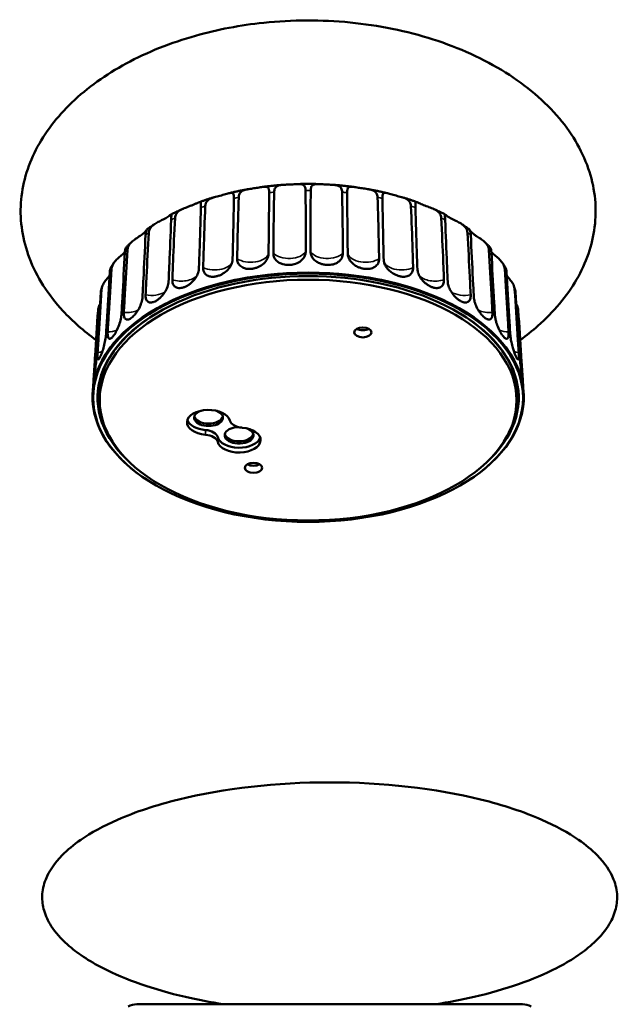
# Model space of a CAD drawing. Header units: millimetres. Extents: x 359 to 858, y 352 to 1052.
# Tile 5 of 5: x 644 to 851, y 693 to 1035. Entities that reach past the tile are written whole.
import ezdxf

# ---------------------------------------------------------------- set-up
doc = ezdxf.new("R2010")
doc.units = ezdxf.units.MM
doc.header["$LTSCALE"] = 4
doc.layers.add('Visibile (ISO)', color=7, linetype='Continuous', lineweight=50)
doc.layers.add('Visibile sottile (ISO)', color=7, linetype='Continuous', lineweight=35)

msp = doc.modelspace()

# ---------------------------------------------------------------- linework, layer by layer
at = {"layer": 'Visibile (ISO)'}
for p, q in [((669.19, 909.92), (668.93, 905.84)), ((818.56, 909.92), (818.83, 905.84)), ((668.89, 905.03), (668.89, 905.03)), ((671.38, 905.66), (671.38, 903.21)), ((816.38, 905.66), (816.38, 903.21)), ((818.86, 905.03), (818.86, 905.03)), ((689.68, 874.3), (689.51, 874.4)), ((798.07, 874.3), (798.25, 874.4)), ((818.47, 693.13), (684.26, 693.13))]:
    msp.add_line(p, q, dxfattribs=at)
for centre, start, end in [((684.26, 687.13), 90, 119.3537), ((818.47, 687.13), 60.6463, 90)]:
    msp.add_arc(centre, 6, start, end, dxfattribs=at)
for centre, major_axis, start_param, end_param in [((743.88, 904.23), (75, 0), 5.523307, 10.184656), ((743.88, 904.03), (73.25, 0), 5.71599, 9.991973), ((743.88, 904.23), (-75, 0), 3.16011, 6.264668), ((743.88, 904.23), (-73, 0), 5.481701, 6.579021), ((743.88, 904.23), (73, 0), 5.987349, 7.08467), ((762.89, 929.21), (-3, 0), 0.785398, 2.356194), ((743.88, 905.66), (-72.5, 0), 6.098254, 6.283185), ((743.88, 905.66), (72.5, 0), 0, 0.184932), ((743.88, 905.66), (-72.97, 0), 0.004615, 0.138792), ((743.88, 905.66), (72.97, 0), 6.144394, 6.278571), ((709.24, 895.46), (-7.5, 0), 3.28349, 7.712085), ((709.24, 897.09), (-5, 0), 5.318251, 10.389712), ((709.24, 897.91), (5, 0), 3.28349, 6.141288), ((709.24, 897.09), (-7.5, 0), 0.189697, 1.428899), ((719.84, 889.33), (7.5, 0), 3.28349, 7.712085), ((719.84, 890.97), (-5, 0), 4.771429, 10.389712), ((721.61, 896.48), (-5, 0), 0.141897, 1.428899), ((707.47, 889.95), (5, 0), 0.141897, 1.428899), ((707.47, 888.31), (5, 0), 0.141897, 1.428899), ((719.84, 890.97), (7.5, 0), 3.28349, 6.093488), ((719.84, 891.78), (5, 0), 3.28349, 6.141288), ((724.86, 882.11), (-3, 0), 0.785398, 2.356194)]:
    msp.add_ellipse(centre, major_axis=major_axis, ratio=0.57735, start_param=start_param, end_param=end_param, dxfattribs=at)
for centre, major_axis in [((743.88, 904.03), (-74.76, 0)), ((743.88, 903.21), (72.5, 0)), ((762.89, 926.76), (3, 0)), ((724.86, 879.66), (3, 0))]:
    msp.add_ellipse(centre, major_axis=major_axis, ratio=0.57735, dxfattribs=at)
for points, knots in [([(670.12, 924.09), (665.84, 927.19), (661.95, 930.6), (653.44, 939.82), (649.42, 946.09), (644.57, 958.8), (643.54, 965.37), (644.39, 978.09), (646.2, 984.38), (652.23, 996.13), (656.52, 1001.72), (667.09, 1011.83), (673.53, 1016.41), (687.98, 1024.24), (696.19, 1027.5), (712.35, 1032.06), (720.34, 1033.57), (728.41, 1034.41)], [39.290446, 39.290446, 39.290446, 39.290446, 41.07418, 41.07418, 43.803942, 43.803942, 46.406914, 46.406914, 48.940705, 48.940705, 51.48384, 51.48384, 54.106072, 54.106072, 56.849295, 56.849295, 59.292696, 59.292696, 59.292696, 59.292696]), ([(728.41, 1034.41), (738.33, 1035.44), (748.52, 1035.47), (768.34, 1033.53), (778.15, 1031.55), (796.37, 1025.73), (804.98, 1021.84), (819.78, 1012.57), (826.22, 1007.14), (836.03, 995.44), (839.65, 989.1), (843.71, 976.32), (844.33, 969.75), (842.74, 957.12), (840.58, 950.9), (833.9, 939.33), (829.3, 933.86), (821.87, 927.31), (819.8, 925.66), (817.63, 924.08)], [0, 0, 0, 0, 3.003687, 3.003687, 5.997434, 5.997434, 8.954554, 8.954554, 11.805194, 11.805194, 14.51603, 14.51603, 17.105439, 17.105439, 19.635814, 19.635814, 22.186068, 22.186068, 23.09272, 23.09272, 23.09272, 23.09272]), ([(722.94, 976.54), (722.52, 976.46), (722.09, 976.38), (721.24, 976.22), (720.82, 976.13), (719.98, 975.96), (719.55, 975.87), (718.72, 975.69), (718.3, 975.6), (717.46, 975.41), (717.05, 975.31), (716.63, 975.21)], [2.6568775, 2.6568775, 2.6568775, 2.6568775, 2.67578697, 2.67578697, 2.69469643, 2.69469643, 2.7136059, 2.7136059, 2.73251536, 2.73251536, 2.75142483, 2.75142483, 2.75142483, 2.75142483]), ([(719.72, 973.71), (719.73, 974.14), (719.82, 974.53), (720.13, 975.21), (720.36, 975.5), (721.01, 975.99), (721.44, 976.17), (722.46, 976.46), (723.05, 976.56), (724.27, 976.74), (724.89, 976.83), (726.11, 977.01), (726.7, 977.11), (727.78, 977.29), (728.27, 977.37), (729.08, 977.42), (729.4, 977.4), (729.89, 977.15), (730.05, 976.94), (730.26, 976.3), (730.3, 975.86), (730.3, 975.35)], [-1.815163, -1.815163, -1.815163, -1.815163, -1.652415, -1.652415, -1.487409, -1.487409, -1.307699, -1.307699, -1.119389, -1.119389, -0.933147, -0.933147, -0.746434, -0.746434, -0.56015, -0.56015, -0.379501, -0.379501, -0.1959, -0.1959, -0.000067, -0.000067, -0.000067, -0.000067]), ([(735.18, 978.06), (734.71, 978.02), (734.24, 977.99), (733.3, 977.91), (732.83, 977.87), (731.89, 977.78), (731.43, 977.73), (730.49, 977.63), (730.03, 977.58), (729.09, 977.46), (728.63, 977.41), (728.17, 977.35)], [2.4796602, 2.4796602, 2.4796602, 2.4796602, 2.4998322, 2.4998322, 2.5200042, 2.5200042, 2.5401763, 2.5401763, 2.5603483, 2.5603483, 2.5805203, 2.5805203, 2.5805203, 2.5805203]), ([(732.07, 975.53), (732.08, 976.02), (732.16, 976.45), (732.5, 977.13), (732.73, 977.38), (733.39, 977.77), (733.81, 977.89), (734.81, 978.04), (735.37, 978.07), (736.52, 978.13), (737.1, 978.15), (738.27, 978.21), (738.84, 978.24), (739.95, 978.31), (740.47, 978.33), (741.4, 978.3), (741.78, 978.23), (742.4, 977.93), (742.61, 977.7), (742.91, 977.03), (742.98, 976.59), (742.98, 976.08)], [-1.815293, -1.815293, -1.815293, -1.815293, -1.628472, -1.628472, -1.456081, -1.456081, -1.272418, -1.272418, -1.090593, -1.090593, -0.916418, -0.916418, -0.742464, -0.742464, -0.562143, -0.562143, -0.379415, -0.379415, -0.195887, -0.195887, -0.000067, -0.000067, -0.000067, -0.000067]), ([(747.51, 978.31), (747.03, 978.33), (746.54, 978.34), (745.57, 978.36), (745.09, 978.36), (744.12, 978.37), (743.63, 978.37), (742.66, 978.36), (742.18, 978.36), (741.21, 978.34), (740.73, 978.33), (740.24, 978.31)], [2.3046601, 2.3046601, 2.3046601, 2.3046601, 2.3252738, 2.3252738, 2.3458876, 2.3458876, 2.3665014, 2.3665014, 2.3871151, 2.3871151, 2.4077289, 2.4077289, 2.4077289, 2.4077289]), ([(742.98, 976.08), (743.02, 970.98), (743.04, 965.69), (743.04, 959.06), (743.03, 956.94), (743.02, 954.79)], [0.951028, 0.951028, 0.951028, 0.951028, 2.738791, 2.738791, 3.48369, 3.48369, 3.48369, 3.48369]), ([(744.73, 954.79), (744.72, 956.94), (744.71, 959.06), (744.71, 965.69), (744.73, 970.98), (744.77, 976.08)], [0.935856, 0.935856, 0.935856, 0.935856, 1.680755, 1.680755, 3.468518, 3.468518, 3.468518, 3.468518]), ([(744.77, 976.08), (744.78, 976.57), (744.84, 976.99), (745.11, 977.64), (745.3, 977.88), (745.86, 978.2), (746.23, 978.28), (747.14, 978.33), (747.65, 978.31), (748.75, 978.25), (749.32, 978.22), (750.48, 978.16), (751.06, 978.13), (752.21, 978.08), (752.77, 978.05), (753.79, 977.92), (754.23, 977.82), (754.95, 977.45), (755.21, 977.19), (755.58, 976.49), (755.68, 976.04), (755.69, 975.53)], [-1.815294, -1.815294, -1.815294, -1.815294, -1.628038, -1.628038, -1.455672, -1.455672, -1.271983, -1.271983, -1.09025, -1.09025, -0.916225, -0.916225, -0.742421, -0.742421, -0.562167, -0.562167, -0.379414, -0.379414, -0.195887, -0.195887, -0.000067, -0.000067, -0.000067, -0.000067]), ([(759.59, 977.35), (759.12, 977.41), (758.66, 977.46), (757.73, 977.58), (757.26, 977.63), (756.33, 977.73), (755.86, 977.78), (754.92, 977.87), (754.45, 977.91), (753.51, 977.99), (753.04, 978.02), (752.57, 978.06)], [2.1318687, 2.1318687, 2.1318687, 2.1318687, 2.1520407, 2.1520407, 2.1722127, 2.1722127, 2.1923847, 2.1923847, 2.2125567, 2.2125567, 2.2327288, 2.2327288, 2.2327288, 2.2327288]), ([(757.45, 975.35), (757.45, 975.78), (757.48, 976.16), (757.63, 976.78), (757.75, 977.01), (758.15, 977.33), (758.42, 977.4), (759.15, 977.41), (759.6, 977.35), (760.63, 977.18), (761.19, 977.09), (762.38, 976.9), (762.99, 976.81), (764.21, 976.64), (764.81, 976.55), (765.9, 976.31), (766.37, 976.16), (767.17, 975.71), (767.47, 975.43), (767.9, 974.69), (768.02, 974.23), (768.03, 973.71)], [-1.815176, -1.815176, -1.815176, -1.815176, -1.650131, -1.650131, -1.482554, -1.482554, -1.302606, -1.302606, -1.115125, -1.115125, -0.9306, -0.9306, -0.745801, -0.745801, -0.56044, -0.56044, -0.379489, -0.379489, -0.195898, -0.195898, -0.000067, -0.000067, -0.000067, -0.000067]), ([(771.12, 975.21), (770.7, 975.31), (770.29, 975.41), (769.46, 975.6), (769.04, 975.69), (768.2, 975.87), (767.78, 975.96), (766.93, 976.13), (766.51, 976.22), (765.66, 976.38), (765.24, 976.46), (764.81, 976.54)], [1.96096415, 1.96096415, 1.96096415, 1.96096415, 1.97987362, 1.97987362, 1.99878308, 1.99878308, 2.01769255, 2.01769255, 2.03660201, 2.03660201, 2.05551148, 2.05551148, 2.05551148, 2.05551148]), ([(711.17, 973.74), (710.82, 973.63), (710.46, 973.52), (709.75, 973.3), (709.39, 973.19), (708.69, 972.96), (708.33, 972.84), (707.63, 972.6), (707.29, 972.48), (706.59, 972.24), (706.25, 972.11), (705.9, 971.99)], [2.83599781, 2.83599781, 2.83599781, 2.83599781, 2.85297901, 2.85297901, 2.8699602, 2.8699602, 2.8869414, 2.8869414, 2.9039226, 2.9039226, 2.9209038, 2.9209038, 2.9209038, 2.9209038]), ([(708.11, 970.69), (708.12, 971.04), (708.19, 971.37), (708.43, 971.98), (708.6, 972.26), (709.13, 972.83), (709.52, 973.09), (710.51, 973.54), (711.09, 973.72), (712.36, 974.07), (713.04, 974.23), (714.35, 974.56), (714.99, 974.74), (716.07, 975.06), (716.52, 975.2), (717.21, 975.33), (717.44, 975.33), (717.8, 975.13), (717.9, 974.94), (718.03, 974.31), (718.04, 973.88), (718.04, 973.36)], [-1.815138, -1.815138, -1.815138, -1.815138, -1.681468, -1.681468, -1.547723, -1.547723, -1.369657, -1.369657, -1.177402, -1.177402, -0.97112, -0.97112, -0.758196, -0.758196, -0.558226, -0.558226, -0.381396, -0.381396, -0.197784, -0.197784, -0.000067, -0.000067, -0.000067, -0.000067]), ([(718.04, 973.36), (717.96, 968.25), (717.86, 962.95), (717.7, 956.31), (717.65, 954.18), (717.59, 952.03)], [0.951028, 0.951028, 0.951028, 0.951028, 2.738791, 2.738791, 3.48369, 3.48369, 3.48369, 3.48369]), ([(719.19, 952.37), (719.23, 954.51), (719.28, 956.64), (719.42, 963.28), (719.56, 968.59), (719.72, 973.71)], [0.935856, 0.935856, 0.935856, 0.935856, 1.680755, 1.680755, 3.468518, 3.468518, 3.468518, 3.468518]), ([(730.3, 975.35), (730.29, 970.25), (730.24, 964.96), (730.16, 958.32), (730.13, 956.2), (730.1, 954.06)], [0.951028, 0.951028, 0.951028, 0.951028, 2.738791, 2.738791, 3.48369, 3.48369, 3.48369, 3.48369]), ([(731.78, 954.23), (731.79, 956.37), (731.81, 958.49), (731.88, 965.12), (731.96, 970.42), (732.07, 975.53)], [0.935856, 0.935856, 0.935856, 0.935856, 1.680755, 1.680755, 3.468518, 3.468518, 3.468518, 3.468518]), ([(755.69, 975.53), (755.79, 970.42), (755.87, 965.12), (755.94, 958.49), (755.96, 956.37), (755.97, 954.23)], [0.951028, 0.951028, 0.951028, 0.951028, 2.738791, 2.738791, 3.48369, 3.48369, 3.48369, 3.48369]), ([(757.66, 954.06), (757.62, 956.2), (757.59, 958.32), (757.51, 964.96), (757.47, 970.25), (757.45, 975.35)], [0.935856, 0.935856, 0.935856, 0.935856, 1.680755, 1.680755, 3.468518, 3.468518, 3.468518, 3.468518]), ([(768.03, 973.71), (768.19, 968.59), (768.33, 963.28), (768.48, 956.64), (768.52, 954.51), (768.56, 952.37)], [0.951028, 0.951028, 0.951028, 0.951028, 2.738791, 2.738791, 3.48369, 3.48369, 3.48369, 3.48369]), ([(769.72, 973.36), (769.71, 973.73), (769.72, 974.06), (769.78, 974.62), (769.83, 974.84), (770.02, 975.2), (770.18, 975.29), (770.69, 975.32), (771.04, 975.24), (771.93, 974.99), (772.46, 974.83), (773.64, 974.5), (774.29, 974.33), (775.58, 974.01), (776.21, 973.86), (777.34, 973.5), (777.83, 973.3), (778.68, 972.78), (779.01, 972.46), (779.49, 971.67), (779.62, 971.2), (779.65, 970.69)], [-1.815111, -1.815111, -1.815111, -1.815111, -1.672, -1.672, -1.528313, -1.528313, -1.350068, -1.350068, -1.156268, -1.156268, -0.956251, -0.956251, -0.752579, -0.752579, -0.557702, -0.557702, -0.379587, -0.379587, -0.195915, -0.195915, -0.000067, -0.000067, -0.000067, -0.000067]), ([(770.16, 952.03), (770.1, 954.18), (770.05, 956.31), (769.9, 962.95), (769.79, 968.25), (769.72, 973.36)], [0.935856, 0.935856, 0.935856, 0.935856, 1.680755, 1.680755, 3.468518, 3.468518, 3.468518, 3.468518]), ([(781.85, 971.99), (781.51, 972.11), (781.16, 972.24), (780.47, 972.48), (780.12, 972.6), (779.42, 972.84), (779.07, 972.96), (778.36, 973.19), (778.01, 973.3), (777.3, 973.52), (776.94, 973.63), (776.58, 973.74)], [1.79148518, 1.79148518, 1.79148518, 1.79148518, 1.80846638, 1.80846638, 1.82544758, 1.82544758, 1.84242878, 1.84242878, 1.85940997, 1.85940997, 1.87639117, 1.87639117, 1.87639117, 1.87639117]), ([(700.26, 969.7), (699.98, 969.57), (699.71, 969.45), (699.16, 969.19), (698.88, 969.06), (698.34, 968.81), (698.07, 968.67), (697.53, 968.41), (697.26, 968.28), (696.73, 968.01), (696.46, 967.87), (696.2, 967.73)], [3.0165358, 3.0165358, 3.0165358, 3.0165358, 3.03111378, 3.03111378, 3.04569175, 3.04569175, 3.06026973, 3.06026973, 3.07484771, 3.07484771, 3.08942568, 3.08942568, 3.08942568, 3.08942568]), ([(697.58, 966.54), (697.59, 966.8), (697.64, 967.06), (697.79, 967.55), (697.9, 967.79), (698.27, 968.38), (698.59, 968.7), (699.4, 969.28), (699.87, 969.53), (700.91, 969.98), (701.45, 970.18), (702.39, 970.52), (702.79, 970.67), (703.5, 970.94), (703.83, 971.07), (704.46, 971.34), (704.76, 971.48), (705.37, 971.76), (705.66, 971.89), (706.13, 972.07), (706.3, 972.1), (706.51, 971.92), (706.55, 971.73), (706.58, 971.11), (706.57, 970.68), (706.55, 970.17)], [-1.814931, -1.814931, -1.814931, -1.814931, -1.715208, -1.715208, -1.614313, -1.614313, -1.446374, -1.446374, -1.274864, -1.274864, -1.100972, -1.100972, -0.971242, -0.971242, -0.853923, -0.853923, -0.726126, -0.726126, -0.563774, -0.563774, -0.378937, -0.378937, -0.195838, -0.195838, -0.000067, -0.000067, -0.000067, -0.000067]), ([(706.55, 970.17), (706.42, 965.05), (706.26, 959.74), (706.04, 953.08), (705.96, 950.94), (705.88, 948.79)], [0.951028, 0.951028, 0.951028, 0.951028, 2.738791, 2.738791, 3.48369, 3.48369, 3.48369, 3.48369]), ([(707.36, 949.28), (707.42, 951.43), (707.49, 953.56), (707.71, 960.22), (707.9, 965.54), (708.11, 970.69)], [0.935856, 0.935856, 0.935856, 0.935856, 1.680755, 1.680755, 3.468518, 3.468518, 3.468518, 3.468518]), ([(779.65, 970.69), (779.85, 965.54), (780.05, 960.22), (780.26, 953.56), (780.33, 951.43), (780.39, 949.28)], [0.951028, 0.951028, 0.951028, 0.951028, 2.738791, 2.738791, 3.48369, 3.48369, 3.48369, 3.48369]), ([(781.2, 970.17), (781.19, 970.52), (781.18, 970.84), (781.18, 971.38), (781.19, 971.59), (781.26, 971.96), (781.34, 972.06), (781.66, 972.07), (781.91, 971.97), (782.61, 971.65), (783.08, 971.43), (784.17, 970.97), (784.81, 970.73), (786.05, 970.27), (786.64, 970.06), (787.75, 969.59), (788.24, 969.35), (789.12, 968.75), (789.47, 968.4), (790, 967.55), (790.15, 967.06), (790.17, 966.54)], [-1.815488, -1.815488, -1.815488, -1.815488, -1.679586, -1.679586, -1.54374, -1.54374, -1.36485, -1.36485, -1.171864, -1.171864, -0.962423, -0.962423, -0.7466, -0.7466, -0.557755, -0.557755, -0.381358, -0.381358, -0.197738, -0.197738, -0.000067, -0.000067, -0.000067, -0.000067]), ([(781.87, 948.79), (781.79, 950.94), (781.72, 953.08), (781.49, 959.74), (781.33, 965.05), (781.2, 970.17)], [0.935856, 0.935856, 0.935856, 0.935856, 1.680755, 1.680755, 3.468518, 3.468518, 3.468518, 3.468518]), ([(791.56, 967.73), (791.29, 967.87), (791.03, 968.01), (790.49, 968.28), (790.23, 968.41), (789.69, 968.67), (789.42, 968.81), (788.87, 969.06), (788.6, 969.19), (788.05, 969.45), (787.77, 969.57), (787.49, 969.7)], [1.6229633, 1.6229633, 1.6229633, 1.6229633, 1.63754127, 1.63754127, 1.65211925, 1.65211925, 1.66669723, 1.66669723, 1.6812752, 1.6812752, 1.69585318, 1.69585318, 1.69585318, 1.69585318]), ([(688.46, 961.4), (688.48, 961.68), (688.53, 961.96), (688.7, 962.49), (688.83, 962.75), (689.24, 963.38), (689.58, 963.73), (690.41, 964.39), (690.88, 964.68), (691.88, 965.22), (692.39, 965.47), (693.24, 965.89), (693.59, 966.07), (694.2, 966.41), (694.48, 966.56), (695, 966.88), (695.24, 967.05), (695.71, 967.38), (695.91, 967.54), (696.22, 967.76), (696.3, 967.8), (696.35, 967.64), (696.33, 967.44), (696.26, 966.82), (696.23, 966.39), (696.21, 965.87)], [-1.814873, -1.814873, -1.814873, -1.814873, -1.709944, -1.709944, -1.603609, -1.603609, -1.436265, -1.436265, -1.264286, -1.264286, -1.093705, -1.093705, -0.966927, -0.966927, -0.852088, -0.852088, -0.726029, -0.726029, -0.563714, -0.563714, -0.378914, -0.378914, -0.195836, -0.195836, -0.000067, -0.000067, -0.000067, -0.000067]), ([(696.21, 965.87), (696.02, 960.74), (695.81, 955.41), (695.52, 948.72), (695.43, 946.58), (695.33, 944.41)], [0.951028, 0.951028, 0.951028, 0.951028, 2.738791, 2.738791, 3.48369, 3.48369, 3.48369, 3.48369]), ([(696.64, 945.05), (696.72, 947.2), (696.81, 949.34), (697.09, 956.03), (697.33, 961.37), (697.58, 966.54)], [0.935856, 0.935856, 0.935856, 0.935856, 1.680755, 1.680755, 3.468518, 3.468518, 3.468518, 3.468518]), ([(790.17, 966.54), (790.43, 961.37), (790.67, 956.03), (790.95, 949.34), (791.03, 947.2), (791.12, 945.05)], [0.951028, 0.951028, 0.951028, 0.951028, 2.738791, 2.738791, 3.48369, 3.48369, 3.48369, 3.48369]), ([(791.55, 965.87), (791.54, 966.15), (791.52, 966.4), (791.49, 966.86), (791.46, 967.06), (791.42, 967.48), (791.4, 967.64), (791.45, 967.79), (791.52, 967.77), (791.81, 967.57), (792.01, 967.4), (792.49, 967.06), (792.73, 966.9), (793.25, 966.58), (793.53, 966.42), (794.14, 966.09), (794.48, 965.91), (795.3, 965.5), (795.79, 965.26), (796.8, 964.72), (797.32, 964.41), (798.21, 963.7), (798.57, 963.32), (799.11, 962.42), (799.26, 961.92), (799.29, 961.4)], [-1.814873, -1.814873, -1.814873, -1.814873, -1.709944, -1.709944, -1.603609, -1.603609, -1.436265, -1.436265, -1.264286, -1.264286, -1.093705, -1.093705, -0.966927, -0.966927, -0.852088, -0.852088, -0.726029, -0.726029, -0.563714, -0.563714, -0.378914, -0.378914, -0.195836, -0.195836, -0.000067, -0.000067, -0.000067, -0.000067]), ([(792.43, 944.41), (792.33, 946.58), (792.23, 948.72), (791.94, 955.41), (791.73, 960.74), (791.55, 965.87)], [0.935856, 0.935856, 0.935856, 0.935856, 1.680755, 1.680755, 3.468518, 3.468518, 3.468518, 3.468518]), ([(681.03, 955.43), (681.05, 955.79), (681.13, 956.15), (681.42, 956.85), (681.62, 957.19), (682.2, 957.94), (682.62, 958.32), (683.58, 959.08), (684.11, 959.43), (685.19, 960.14), (685.72, 960.49), (686.62, 961.18), (687, 961.52), (687.39, 961.95), (687.49, 962.08), (687.57, 962.19)], [-1.815488, -1.815488, -1.815488, -1.815488, -1.679586, -1.679586, -1.54374, -1.54374, -1.36485, -1.36485, -1.171864, -1.171864, -0.962423, -0.962423, -0.7466, -0.7466, -0.639173, -0.639173, -0.639173, -0.639173]), ([(687.72, 962.52), (687.72, 962.51), (687.71, 962.5), (687.64, 962.4), (687.56, 962.21), (687.4, 961.57), (687.33, 961.13), (687.31, 960.61)], [-0.4278506, -0.4278506, -0.4278506, -0.4278506, -0.3813582, -0.3813582, -0.1977378, -0.1977378, -0.0000669, -0.0000669, -0.0000669, -0.0000669]), ([(690.57, 964.47), (690.38, 964.35), (690.18, 964.22), (689.8, 963.96), (689.6, 963.83), (689.22, 963.57), (689.03, 963.44), (688.65, 963.18), (688.46, 963.05), (688.09, 962.78), (687.91, 962.65), (687.72, 962.52)], [3.19792654, 3.19792654, 3.19792654, 3.19792654, 3.20983534, 3.20983534, 3.22174414, 3.22174414, 3.23365294, 3.23365294, 3.24556174, 3.24556174, 3.25747055, 3.25747055, 3.25747055, 3.25747055]), ([(800.03, 962.52), (799.85, 962.65), (799.66, 962.78), (799.29, 963.05), (799.1, 963.18), (798.72, 963.44), (798.53, 963.57), (798.15, 963.83), (797.96, 963.96), (797.57, 964.22), (797.38, 964.35), (797.18, 964.47)], [1.45491844, 1.45491844, 1.45491844, 1.45491844, 1.46682724, 1.46682724, 1.47873604, 1.47873604, 1.49064484, 1.49064484, 1.50255364, 1.50255364, 1.51446244, 1.51446244, 1.51446244, 1.51446244]), ([(800.44, 960.61), (800.43, 960.87), (800.41, 961.12), (800.35, 961.56), (800.31, 961.75), (800.2, 962.19), (800.12, 962.38), (800.05, 962.49), (800.04, 962.51), (800.03, 962.52)], [-1.8149306, -1.8149306, -1.8149306, -1.8149306, -1.715208, -1.715208, -1.6143125, -1.6143125, -1.4463742, -1.4463742, -1.3875849, -1.3875849, -1.3875849, -1.3875849]), ([(800.19, 962.19), (800.24, 962.12), (800.31, 962.03), (800.52, 961.77), (800.7, 961.58), (801.11, 961.21), (801.33, 961.02), (801.85, 960.62), (802.15, 960.41), (802.89, 959.92), (803.33, 959.64), (804.28, 958.99), (804.77, 958.64), (805.64, 957.84), (806, 957.42), (806.54, 956.47), (806.7, 955.95), (806.73, 955.43)], [-1.176354, -1.176354, -1.176354, -1.176354, -1.100972, -1.100972, -0.971242, -0.971242, -0.853923, -0.853923, -0.726126, -0.726126, -0.563774, -0.563774, -0.378937, -0.378937, -0.195838, -0.195838, -0.000067, -0.000067, -0.000067, -0.000067]), ([(687.31, 960.61), (687.08, 955.46), (686.82, 950.1), (686.48, 943.38), (686.37, 941.23), (686.25, 939.05)], [0.951028, 0.951028, 0.951028, 0.951028, 2.738791, 2.738791, 3.48369, 3.48369, 3.48369, 3.48369]), ([(687.35, 939.81), (687.45, 941.97), (687.55, 944.12), (687.89, 950.84), (688.17, 956.21), (688.46, 961.4)], [0.935856, 0.935856, 0.935856, 0.935856, 1.680755, 1.680755, 3.468518, 3.468518, 3.468518, 3.468518]), ([(799.29, 961.4), (799.58, 956.21), (799.86, 950.84), (800.2, 944.12), (800.3, 941.97), (800.41, 939.81)], [0.951028, 0.951028, 0.951028, 0.951028, 2.738791, 2.738791, 3.48369, 3.48369, 3.48369, 3.48369]), ([(801.5, 939.05), (801.39, 941.23), (801.28, 943.38), (800.93, 950.1), (800.68, 955.46), (800.44, 960.61)], [0.935856, 0.935856, 0.935856, 0.935856, 1.680755, 1.680755, 3.468518, 3.468518, 3.468518, 3.468518]), ([(679.78, 933.71), (679.89, 935.89), (680.01, 938.05), (680.39, 944.8), (680.71, 950.21), (681.03, 955.43)], [0.935856, 0.935856, 0.935856, 0.935856, 1.680755, 1.680755, 3.468518, 3.468518, 3.468518, 3.468518]), ([(680.68, 956.38), (680.57, 956.27), (680.46, 956.08), (680.25, 955.5), (680.16, 955.05), (680.13, 954.53)], [-0.3399813, -0.3399813, -0.3399813, -0.3399813, -0.1959152, -0.1959152, -0.0000669, -0.0000669, -0.0000669, -0.0000669]), ([(682.46, 958.15), (682.33, 958.03), (682.21, 957.92), (681.97, 957.68), (681.85, 957.57), (681.61, 957.33), (681.49, 957.21), (681.26, 956.97), (681.14, 956.86), (680.91, 956.62), (680.79, 956.5), (680.68, 956.38)], [3.37946198, 3.37946198, 3.37946198, 3.37946198, 3.38869461, 3.38869461, 3.39792724, 3.39792724, 3.40715987, 3.40715987, 3.4163925, 3.4163925, 3.42562512, 3.42562512, 3.42562512, 3.42562512]), ([(807.07, 956.38), (806.96, 956.5), (806.85, 956.62), (806.61, 956.86), (806.5, 956.97), (806.26, 957.21), (806.14, 957.33), (805.9, 957.57), (805.78, 957.68), (805.54, 957.92), (805.42, 958.03), (805.3, 958.15)], [1.28676386, 1.28676386, 1.28676386, 1.28676386, 1.29599648, 1.29599648, 1.30522911, 1.30522911, 1.31446174, 1.31446174, 1.32369437, 1.32369437, 1.332927, 1.332927, 1.332927, 1.332927]), ([(806.73, 955.43), (807.04, 950.21), (807.36, 944.8), (807.74, 938.05), (807.86, 935.89), (807.98, 933.71)], [0.951028, 0.951028, 0.951028, 0.951028, 2.738791, 2.738791, 3.48369, 3.48369, 3.48369, 3.48369]), ([(807.62, 954.53), (807.61, 954.89), (807.56, 955.21), (807.42, 955.76), (807.33, 955.99), (807.18, 956.25), (807.13, 956.32), (807.07, 956.38)], [-1.8151381, -1.8151381, -1.8151381, -1.8151381, -1.6814679, -1.6814679, -1.5477228, -1.5477228, -1.4757031, -1.4757031, -1.4757031, -1.4757031]), ([(675.5, 948.8), (675.52, 949.19), (675.62, 949.57), (675.92, 950.34), (676.14, 950.72), (676.74, 951.54), (677.14, 951.95), (678.05, 952.8), (678.53, 953.2), (679.42, 953.97), (679.82, 954.34), (680.14, 954.69)], [-1.8151111, -1.8151111, -1.8151111, -1.8151111, -1.6719999, -1.6719999, -1.5283125, -1.5283125, -1.3500678, -1.3500678, -1.1562679, -1.1562679, -0.9627422, -0.9627422, -0.9627422, -0.9627422]), ([(680.13, 954.53), (679.86, 949.35), (679.56, 943.97), (679.18, 937.21), (679.05, 935.05), (678.92, 932.86)], [0.951028, 0.951028, 0.951028, 0.951028, 2.738791, 2.738791, 3.48369, 3.48369, 3.48369, 3.48369]), ([(717.59, 952.03), (717.57, 951.45), (717.42, 950.84), (716.86, 949.63), (716.46, 949.05), (715.46, 948), (714.88, 947.54), (713.95, 946.99), (713.65, 946.83), (713.14, 946.61), (712.95, 946.54), (712.59, 946.41), (712.42, 946.36), (712.08, 946.27), (711.91, 946.23), (711.55, 946.16), (711.35, 946.14), (710.85, 946.09), (710.54, 946.09), (709.83, 946.15), (709.45, 946.24), (708.63, 946.59), (708.24, 946.89), (707.74, 947.54), (707.59, 947.85), (707.39, 948.52), (707.35, 948.89), (707.36, 949.28)], [0, 0, 0, 0, 0.223006, 0.223006, 0.447748, 0.447748, 0.668658, 0.668658, 0.772341, 0.772341, 0.83661, 0.83661, 0.892477, 0.892477, 0.948504, 0.948504, 1.013655, 1.013655, 1.121767, 1.121767, 1.27532, 1.27532, 1.486466, 1.486466, 1.634122, 1.634122, 1.78109, 1.78109, 1.78109, 1.78109]), ([(730.1, 954.06), (730.09, 953.47), (729.94, 952.88), (729.36, 951.73), (728.94, 951.19), (727.9, 950.24), (727.29, 949.84), (726.31, 949.39), (725.99, 949.26), (725.45, 949.1), (725.25, 949.04), (724.86, 948.95), (724.68, 948.92), (724.32, 948.87), (724.14, 948.84), (723.75, 948.81), (723.55, 948.81), (723.01, 948.81), (722.68, 948.84), (721.91, 948.98), (721.5, 949.11), (720.61, 949.54), (720.18, 949.88), (719.63, 950.59), (719.46, 950.91), (719.24, 951.61), (719.19, 951.98), (719.19, 952.37)], [0, 0, 0, 0, 0.223006, 0.223006, 0.447748, 0.447748, 0.668658, 0.668658, 0.772341, 0.772341, 0.83661, 0.83661, 0.892477, 0.892477, 0.948504, 0.948504, 1.013655, 1.013655, 1.121767, 1.121767, 1.27532, 1.27532, 1.486466, 1.486466, 1.634122, 1.634122, 1.78109, 1.78109, 1.78109, 1.78109]), ([(743.02, 954.79), (743.02, 954.21), (742.87, 953.63), (742.3, 952.54), (741.88, 952.05), (740.82, 951.2), (740.2, 950.87), (739.2, 950.51), (738.87, 950.42), (738.32, 950.31), (738.11, 950.27), (737.71, 950.23), (737.53, 950.21), (737.16, 950.19), (736.97, 950.19), (736.57, 950.2), (736.36, 950.21), (735.8, 950.27), (735.45, 950.34), (734.66, 950.55), (734.22, 950.73), (733.29, 951.25), (732.84, 951.64), (732.26, 952.4), (732.08, 952.74), (731.84, 953.46), (731.78, 953.84), (731.78, 954.23)], [0, 0, 0, 0, 0.223006, 0.223006, 0.447748, 0.447748, 0.668658, 0.668658, 0.772341, 0.772341, 0.83661, 0.83661, 0.892477, 0.892477, 0.948504, 0.948504, 1.013655, 1.013655, 1.121767, 1.121767, 1.27532, 1.27532, 1.486466, 1.486466, 1.634122, 1.634122, 1.78109, 1.78109, 1.78109, 1.78109]), ([(755.97, 954.23), (755.98, 953.64), (755.84, 953.08), (755.29, 952.05), (754.88, 951.59), (753.84, 950.86), (753.23, 950.58), (752.24, 950.33), (751.91, 950.27), (751.36, 950.21), (751.15, 950.2), (750.75, 950.19), (750.57, 950.19), (750.2, 950.21), (750.01, 950.23), (749.61, 950.28), (749.4, 950.31), (748.83, 950.43), (748.49, 950.53), (747.68, 950.83), (747.24, 951.05), (746.3, 951.66), (745.83, 952.1), (745.24, 952.92), (745.05, 953.28), (744.8, 954.03), (744.73, 954.41), (744.73, 954.79)], [0, 0, 0, 0, 0.223006, 0.223006, 0.447748, 0.447748, 0.668658, 0.668658, 0.772341, 0.772341, 0.83661, 0.83661, 0.892477, 0.892477, 0.948504, 0.948504, 1.013655, 1.013655, 1.121767, 1.121767, 1.27532, 1.27532, 1.486466, 1.486466, 1.634122, 1.634122, 1.78109, 1.78109, 1.78109, 1.78109]), ([(768.56, 952.37), (768.57, 951.78), (768.44, 951.23), (767.93, 950.26), (767.54, 949.84), (766.55, 949.21), (765.97, 948.99), (765.02, 948.84), (764.7, 948.81), (764.17, 948.81), (763.97, 948.82), (763.59, 948.85), (763.41, 948.87), (763.05, 948.93), (762.86, 948.96), (762.47, 949.05), (762.27, 949.11), (761.72, 949.28), (761.38, 949.41), (760.6, 949.79), (760.16, 950.05), (759.23, 950.77), (758.77, 951.24), (758.18, 952.13), (757.99, 952.51), (757.73, 953.28), (757.66, 953.67), (757.66, 954.06)], [0, 0, 0, 0, 0.223006, 0.223006, 0.447748, 0.447748, 0.668658, 0.668658, 0.772341, 0.772341, 0.83661, 0.83661, 0.892477, 0.892477, 0.948504, 0.948504, 1.013655, 1.013655, 1.121767, 1.121767, 1.27532, 1.27532, 1.486466, 1.486466, 1.634122, 1.634122, 1.78109, 1.78109, 1.78109, 1.78109]), ([(780.39, 949.28), (780.41, 948.69), (780.3, 948.15), (779.84, 947.23), (779.48, 946.85), (778.58, 946.31), (778.04, 946.15), (777.15, 946.09), (776.86, 946.09), (776.37, 946.14), (776.18, 946.17), (775.82, 946.24), (775.65, 946.28), (775.31, 946.37), (775.14, 946.42), (774.77, 946.55), (774.58, 946.63), (774.06, 946.86), (773.74, 947.02), (773, 947.47), (772.59, 947.78), (771.69, 948.59), (771.25, 949.11), (770.68, 950.05), (770.5, 950.45), (770.24, 951.25), (770.17, 951.65), (770.16, 952.03)], [0, 0, 0, 0, 0.223006, 0.223006, 0.447748, 0.447748, 0.668658, 0.668658, 0.772341, 0.772341, 0.83661, 0.83661, 0.892477, 0.892477, 0.948504, 0.948504, 1.013655, 1.013655, 1.121767, 1.121767, 1.27532, 1.27532, 1.486466, 1.486466, 1.634122, 1.634122, 1.78109, 1.78109, 1.78109, 1.78109]), ([(807.61, 954.69), (807.77, 954.52), (807.94, 954.34), (808.54, 953.78), (809.01, 953.39), (809.93, 952.59), (810.37, 952.2), (811.18, 951.33), (811.53, 950.88), (812.06, 949.87), (812.22, 949.33), (812.25, 948.8)], [-0.852565, -0.852565, -0.852565, -0.852565, -0.7581957, -0.7581957, -0.5582255, -0.5582255, -0.3813955, -0.3813955, -0.1977838, -0.1977838, -0.0000669, -0.0000669, -0.0000669, -0.0000669]), ([(808.83, 932.86), (808.7, 935.05), (808.58, 937.21), (808.19, 943.97), (807.9, 949.35), (807.62, 954.53)], [0.935856, 0.935856, 0.935856, 0.935856, 1.680755, 1.680755, 3.468518, 3.468518, 3.468518, 3.468518]), ([(674.15, 926.95), (674.28, 929.14), (674.41, 931.32), (674.83, 938.11), (675.16, 943.54), (675.5, 948.8)], [0.935856, 0.935856, 0.935856, 0.935856, 1.680755, 1.680755, 3.468518, 3.468518, 3.468518, 3.468518]), ([(675.29, 949.34), (675.26, 949.28), (675.23, 949.22), (675.03, 948.81), (674.92, 948.35), (674.89, 947.83)], [-0.2320481, -0.2320481, -0.2320481, -0.2320481, -0.1958979, -0.1958979, -0.0000669, -0.0000669, -0.0000669, -0.0000669]), ([(676.24, 950.84), (676.18, 950.74), (676.11, 950.65), (675.98, 950.45), (675.92, 950.35), (675.79, 950.15), (675.72, 950.05), (675.6, 949.85), (675.54, 949.75), (675.41, 949.54), (675.35, 949.44), (675.29, 949.34)], [3.56017068, 3.56017068, 3.56017068, 3.56017068, 3.56707369, 3.56707369, 3.57397671, 3.57397671, 3.58087973, 3.58087973, 3.58778275, 3.58778275, 3.59468576, 3.59468576, 3.59468576, 3.59468576]), ([(705.88, 948.79), (705.86, 948.2), (705.71, 947.57), (705.19, 946.32), (704.81, 945.7), (703.95, 944.63), (703.49, 944.17), (702.73, 943.55), (702.46, 943.36), (701.91, 943.01), (701.63, 942.86), (701.04, 942.58), (700.73, 942.46), (700.16, 942.28), (699.91, 942.23), (699.37, 942.15), (699.11, 942.15), (698.34, 942.21), (697.89, 942.37), (697.22, 942.91), (696.99, 943.24), (696.68, 944.06), (696.62, 944.53), (696.64, 945.05)], [0, 0, 0, 0, 0.223032, 0.223032, 0.446423, 0.446423, 0.639555, 0.639555, 0.743135, 0.743135, 0.843622, 0.843622, 0.957388, 0.957388, 1.055424, 1.055424, 1.165217, 1.165217, 1.387953, 1.387953, 1.585597, 1.585597, 1.781629, 1.781629, 1.781629, 1.781629]), ([(791.12, 945.05), (791.14, 944.46), (791.05, 943.93), (790.65, 943.05), (790.35, 942.71), (789.61, 942.28), (789.2, 942.17), (788.49, 942.15), (788.24, 942.17), (787.71, 942.26), (787.44, 942.32), (786.86, 942.52), (786.55, 942.65), (785.97, 942.94), (785.7, 943.09), (785.15, 943.46), (784.86, 943.68), (784.02, 944.39), (783.51, 944.94), (782.72, 946.06), (782.42, 946.62), (782.01, 947.72), (781.89, 948.27), (781.87, 948.79)], [0, 0, 0, 0, 0.223032, 0.223032, 0.446423, 0.446423, 0.639555, 0.639555, 0.743135, 0.743135, 0.843622, 0.843622, 0.957388, 0.957388, 1.055424, 1.055424, 1.165217, 1.165217, 1.387953, 1.387953, 1.585597, 1.585597, 1.781629, 1.781629, 1.781629, 1.781629]), ([(812.46, 949.34), (812.4, 949.44), (812.34, 949.54), (812.22, 949.75), (812.15, 949.85), (812.03, 950.05), (811.97, 950.15), (811.84, 950.35), (811.77, 950.45), (811.64, 950.65), (811.58, 950.74), (811.51, 950.84)], [1.11770322, 1.11770322, 1.11770322, 1.11770322, 1.12460624, 1.12460624, 1.13150925, 1.13150925, 1.13841227, 1.13841227, 1.14531529, 1.14531529, 1.1522183, 1.1522183, 1.1522183, 1.1522183]), ([(812.25, 948.8), (812.59, 943.54), (812.93, 938.11), (813.34, 931.32), (813.47, 929.14), (813.6, 926.95)], [0.951028, 0.951028, 0.951028, 0.951028, 2.738791, 2.738791, 3.48369, 3.48369, 3.48369, 3.48369]), ([(812.87, 947.83), (812.84, 948.26), (812.76, 948.65), (812.59, 949.11), (812.53, 949.23), (812.46, 949.34)], [-1.8151627, -1.8151627, -1.8151627, -1.8151627, -1.6524148, -1.6524148, -1.5831778, -1.5831778, -1.5831778, -1.5831778]), ([(672.05, 941.72), (672.08, 942.17), (672.19, 942.63), (672.57, 943.55), (672.84, 944.01), (673.5, 944.94), (673.89, 945.39), (674.46, 946.03), (674.63, 946.23), (674.8, 946.42)], [-1.8151761, -1.8151761, -1.8151761, -1.8151761, -1.650131, -1.650131, -1.4825545, -1.4825545, -1.3026055, -1.3026055, -1.2188763, -1.2188763, -1.2188763, -1.2188763]), ([(674.89, 947.83), (674.58, 942.62), (674.26, 937.21), (673.84, 930.41), (673.71, 928.23), (673.57, 926.03)], [0.951028, 0.951028, 0.951028, 0.951028, 2.738791, 2.738791, 3.48369, 3.48369, 3.48369, 3.48369]), ([(814.19, 926.03), (814.05, 928.23), (813.91, 930.41), (813.5, 937.21), (813.17, 942.62), (812.87, 947.83)], [0.935856, 0.935856, 0.935856, 0.935856, 1.680755, 1.680755, 3.468518, 3.468518, 3.468518, 3.468518]), ([(812.95, 946.42), (813.02, 946.33), (813.1, 946.25), (813.56, 945.74), (813.95, 945.3), (814.69, 944.34), (815.02, 943.85), (815.51, 942.8), (815.67, 942.25), (815.7, 941.72)], [-0.5965419, -0.5965419, -0.5965419, -0.5965419, -0.5601504, -0.5601504, -0.379501, -0.379501, -0.1958997, -0.1958997, -0.0000669, -0.0000669, -0.0000669, -0.0000669]), ([(670.65, 919.73), (670.78, 921.94), (670.92, 924.12), (671.36, 930.96), (671.71, 936.43), (672.05, 941.72)], [0.935856, 0.935856, 0.935856, 0.935856, 1.680755, 1.680755, 3.468518, 3.468518, 3.468518, 3.468518]), ([(672.26, 942.75), (672.23, 942.66), (672.2, 942.58), (672.15, 942.41), (672.12, 942.33), (672.07, 942.16), (672.04, 942.07), (671.99, 941.9), (671.97, 941.82), (671.92, 941.65), (671.89, 941.56), (671.87, 941.48)], [3.7388884, 3.7388884, 3.7388884, 3.7388884, 3.74423738, 3.74423738, 3.74958636, 3.74958636, 3.75493535, 3.75493535, 3.76028433, 3.76028433, 3.76563331, 3.76563331, 3.76563331, 3.76563331]), ([(695.33, 944.41), (695.3, 943.82), (695.16, 943.18), (694.69, 941.88), (694.35, 941.23), (693.6, 940.1), (693.22, 939.61), (692.57, 938.93), (692.32, 938.7), (691.81, 938.28), (691.56, 938.08), (691, 937.72), (690.7, 937.56), (690.18, 937.33), (689.95, 937.25), (689.48, 937.14), (689.24, 937.12), (688.59, 937.16), (688.24, 937.31), (687.74, 937.82), (687.57, 938.13), (687.36, 938.88), (687.32, 939.32), (687.35, 939.81)], [0, 0, 0, 0, 0.223041, 0.223041, 0.446011, 0.446011, 0.63071, 0.63071, 0.736879, 0.736879, 0.845903, 0.845903, 0.971537, 0.971537, 1.07472, 1.07472, 1.19146, 1.19146, 1.414775, 1.414775, 1.59857, 1.59857, 1.78136, 1.78136, 1.78136, 1.78136]), ([(800.41, 939.81), (800.43, 939.21), (800.37, 938.69), (800.05, 937.85), (799.8, 937.53), (799.19, 937.18), (798.87, 937.11), (798.29, 937.14), (798.07, 937.18), (797.59, 937.32), (797.35, 937.42), (796.8, 937.69), (796.5, 937.87), (795.96, 938.26), (795.71, 938.46), (795.2, 938.92), (794.94, 939.19), (794.2, 940.02), (793.76, 940.64), (793.11, 941.81), (792.88, 942.35), (792.54, 943.41), (792.45, 943.93), (792.43, 944.41)], [0, 0, 0, 0, 0.223041, 0.223041, 0.446011, 0.446011, 0.63071, 0.63071, 0.736879, 0.736879, 0.845903, 0.845903, 0.971537, 0.971537, 1.07472, 1.07472, 1.19146, 1.19146, 1.414775, 1.414775, 1.59857, 1.59857, 1.78136, 1.78136, 1.78136, 1.78136]), ([(815.89, 941.48), (815.86, 941.56), (815.84, 941.65), (815.79, 941.82), (815.76, 941.9), (815.71, 942.07), (815.68, 942.16), (815.63, 942.33), (815.61, 942.41), (815.55, 942.58), (815.52, 942.66), (815.5, 942.75)], [0.94675567, 0.94675567, 0.94675567, 0.94675567, 0.95210465, 0.95210465, 0.95745363, 0.95745363, 0.96280262, 0.96280262, 0.9681516, 0.9681516, 0.97350058, 0.97350058, 0.97350058, 0.97350058]), ([(815.7, 941.72), (816.05, 936.43), (816.4, 930.96), (816.83, 924.12), (816.97, 921.94), (817.11, 919.73)], [0.951028, 0.951028, 0.951028, 0.951028, 2.738791, 2.738791, 3.48369, 3.48369, 3.48369, 3.48369]), ([(671.74, 940.7), (671.41, 935.46), (671.07, 930.01), (670.63, 923.17), (670.49, 920.98), (670.35, 918.76)], [0.951028, 0.951028, 0.951028, 0.951028, 2.738791, 2.738791, 3.48369, 3.48369, 3.48369, 3.48369]), ([(686.25, 939.05), (686.22, 938.46), (686.09, 937.81), (685.68, 936.46), (685.39, 935.77), (684.75, 934.54), (684.41, 934), (683.85, 933.25), (683.65, 933.01), (683.26, 932.57), (683.06, 932.37), (682.65, 931.98), (682.43, 931.81), (682.04, 931.54), (681.86, 931.44), (681.5, 931.27), (681.32, 931.22), (680.8, 931.15), (680.52, 931.24), (680.09, 931.66), (679.95, 931.96), (679.78, 932.73), (679.75, 933.19), (679.78, 933.71)], [0, 0, 0, 0, 0.223032, 0.223032, 0.446423, 0.446423, 0.639555, 0.639555, 0.743135, 0.743135, 0.843622, 0.843622, 0.957388, 0.957388, 1.055424, 1.055424, 1.165217, 1.165217, 1.387953, 1.387953, 1.585597, 1.585597, 1.781629, 1.781629, 1.781629, 1.781629]), ([(807.98, 933.71), (808.01, 933.12), (807.97, 932.6), (807.74, 931.79), (807.55, 931.49), (807.07, 931.19), (806.8, 931.15), (806.33, 931.25), (806.16, 931.31), (805.8, 931.49), (805.62, 931.6), (805.21, 931.89), (804.99, 932.08), (804.58, 932.47), (804.39, 932.68), (803.99, 933.14), (803.78, 933.41), (803.17, 934.27), (802.79, 934.91), (802.19, 936.17), (801.96, 936.78), (801.63, 937.96), (801.53, 938.53), (801.5, 939.05)], [0, 0, 0, 0, 0.223032, 0.223032, 0.446423, 0.446423, 0.639555, 0.639555, 0.743135, 0.743135, 0.843622, 0.843622, 0.957388, 0.957388, 1.055424, 1.055424, 1.165217, 1.165217, 1.387953, 1.387953, 1.585597, 1.585597, 1.781629, 1.781629, 1.781629, 1.781629]), ([(817.4, 918.76), (817.26, 920.98), (817.12, 923.17), (816.69, 930.01), (816.34, 935.46), (816.01, 940.7)], [0.935856, 0.935856, 0.935856, 0.935856, 1.680755, 1.680755, 3.468518, 3.468518, 3.468518, 3.468518]), ([(670.79, 934.4), (670.82, 934.91), (670.95, 935.45), (671.26, 936.23), (671.37, 936.46), (671.49, 936.7)], [-1.8152937, -1.8152937, -1.8152937, -1.8152937, -1.628038, -1.628038, -1.5465543, -1.5465543, -1.5465543, -1.5465543]), ([(816.26, 936.7), (816.37, 936.49), (816.47, 936.28), (816.79, 935.5), (816.93, 934.93), (816.97, 934.4)], [-0.2688283, -0.2688283, -0.2688283, -0.2688283, -0.1958874, -0.1958874, -0.0000669, -0.0000669, -0.0000669, -0.0000669]), ([(669.37, 912.27), (669.51, 914.49), (669.65, 916.69), (670.09, 923.57), (670.44, 929.07), (670.79, 934.4)], [0.935856, 0.935856, 0.935856, 0.935856, 1.680755, 1.680755, 3.468518, 3.468518, 3.468518, 3.468518]), ([(678.92, 932.86), (678.89, 932.26), (678.78, 931.6), (678.44, 930.21), (678.21, 929.49), (677.66, 928.12), (677.36, 927.47), (676.89, 926.62), (676.74, 926.37), (676.49, 926), (676.4, 925.86), (676.23, 925.62), (676.15, 925.52), (675.99, 925.32), (675.91, 925.23), (675.75, 925.05), (675.66, 924.97), (675.44, 924.77), (675.3, 924.67), (675, 924.52), (674.84, 924.5), (674.52, 924.6), (674.38, 924.79), (674.21, 925.31), (674.17, 925.57), (674.13, 926.2), (674.13, 926.56), (674.15, 926.95)], [0, 0, 0, 0, 0.223006, 0.223006, 0.447748, 0.447748, 0.668658, 0.668658, 0.772341, 0.772341, 0.83661, 0.83661, 0.892477, 0.892477, 0.948504, 0.948504, 1.013655, 1.013655, 1.121767, 1.121767, 1.27532, 1.27532, 1.486466, 1.486466, 1.634122, 1.634122, 1.78109, 1.78109, 1.78109, 1.78109]), ([(813.6, 926.95), (813.64, 926.36), (813.62, 925.84), (813.48, 925.04), (813.36, 924.76), (813.02, 924.49), (812.8, 924.49), (812.43, 924.69), (812.3, 924.78), (812.08, 924.98), (811.99, 925.07), (811.83, 925.25), (811.75, 925.34), (811.59, 925.53), (811.51, 925.64), (811.34, 925.88), (811.24, 926.02), (810.99, 926.41), (810.83, 926.68), (810.46, 927.36), (810.24, 927.8), (809.77, 928.9), (809.52, 929.56), (809.19, 930.69), (809.08, 931.16), (808.91, 932.04), (808.85, 932.47), (808.83, 932.86)], [0, 0, 0, 0, 0.223006, 0.223006, 0.447748, 0.447748, 0.668658, 0.668658, 0.772341, 0.772341, 0.83661, 0.83661, 0.892477, 0.892477, 0.948504, 0.948504, 1.013655, 1.013655, 1.121767, 1.121767, 1.27532, 1.27532, 1.486466, 1.486466, 1.634122, 1.634122, 1.78109, 1.78109, 1.78109, 1.78109]), ([(816.97, 934.4), (817.31, 929.07), (817.66, 923.57), (818.1, 916.69), (818.24, 914.49), (818.39, 912.27)], [0.951028, 0.951028, 0.951028, 0.951028, 2.738791, 2.738791, 3.48369, 3.48369, 3.48369, 3.48369]), ([(673.57, 926.03), (673.53, 925.43), (673.44, 924.75), (673.19, 923.33), (673.02, 922.59), (672.64, 921.17), (672.44, 920.5), (672.13, 919.62), (672.03, 919.35), (671.88, 918.96), (671.82, 918.81), (671.71, 918.56), (671.66, 918.45), (671.56, 918.24), (671.52, 918.15), (671.42, 917.95), (671.37, 917.86), (671.23, 917.64), (671.16, 917.54), (670.99, 917.36), (670.91, 917.33), (670.75, 917.41), (670.68, 917.58), (670.62, 918.09), (670.61, 918.35), (670.61, 918.98), (670.62, 919.34), (670.65, 919.73)], [0, 0, 0, 0, 0.223006, 0.223006, 0.447748, 0.447748, 0.668658, 0.668658, 0.772341, 0.772341, 0.83661, 0.83661, 0.892477, 0.892477, 0.948504, 0.948504, 1.013655, 1.013655, 1.121767, 1.121767, 1.27532, 1.27532, 1.486466, 1.486466, 1.634122, 1.634122, 1.78109, 1.78109, 1.78109, 1.78109]), ([(817.11, 919.73), (817.15, 919.13), (817.16, 918.62), (817.12, 917.83), (817.07, 917.56), (816.9, 917.31), (816.79, 917.32), (816.58, 917.56), (816.51, 917.66), (816.38, 917.87), (816.33, 917.97), (816.23, 918.16), (816.18, 918.26), (816.09, 918.47), (816.04, 918.58), (815.93, 918.83), (815.87, 918.98), (815.71, 919.39), (815.6, 919.67), (815.36, 920.39), (815.21, 920.85), (814.89, 921.98), (814.71, 922.67), (814.47, 923.83), (814.39, 924.3), (814.26, 925.2), (814.21, 925.63), (814.19, 926.03)], [0, 0, 0, 0, 0.223006, 0.223006, 0.447748, 0.447748, 0.668658, 0.668658, 0.772341, 0.772341, 0.83661, 0.83661, 0.892477, 0.892477, 0.948504, 0.948504, 1.013655, 1.013655, 1.121767, 1.121767, 1.27532, 1.27532, 1.486466, 1.486466, 1.634122, 1.634122, 1.78109, 1.78109, 1.78109, 1.78109]), ([(670.35, 918.76), (670.31, 918.16), (670.25, 917.48), (670.09, 916.03), (669.99, 915.28), (669.79, 913.83), (669.69, 913.15), (669.55, 912.24), (669.51, 911.97), (669.44, 911.56), (669.42, 911.41), (669.38, 911.15), (669.37, 911.04), (669.33, 910.82), (669.32, 910.72), (669.29, 910.52), (669.27, 910.43), (669.24, 910.2), (669.22, 910.09), (669.2, 909.91), (669.19, 909.87), (669.19, 909.94), (669.21, 910.12), (669.25, 910.62), (669.27, 910.88), (669.32, 911.51), (669.34, 911.87), (669.37, 912.27)], [0, 0, 0, 0, 0.223006, 0.223006, 0.447748, 0.447748, 0.668658, 0.668658, 0.772341, 0.772341, 0.83661, 0.83661, 0.892477, 0.892477, 0.948504, 0.948504, 1.013655, 1.013655, 1.121767, 1.121767, 1.27532, 1.27532, 1.486466, 1.486466, 1.634122, 1.634122, 1.78109, 1.78109, 1.78109, 1.78109]), ([(818.39, 912.27), (818.43, 911.66), (818.46, 911.15), (818.53, 910.36), (818.55, 910.09), (818.57, 909.84), (818.56, 909.87), (818.53, 910.11), (818.51, 910.22), (818.48, 910.44), (818.46, 910.54), (818.43, 910.74), (818.42, 910.84), (818.39, 911.05), (818.37, 911.17), (818.33, 911.43), (818.3, 911.58), (818.24, 912.01), (818.2, 912.29), (818.08, 913.03), (818.01, 913.5), (817.85, 914.66), (817.75, 915.36), (817.61, 916.54), (817.55, 917.02), (817.47, 917.93), (817.43, 918.36), (817.4, 918.76)], [0, 0, 0, 0, 0.223006, 0.223006, 0.447748, 0.447748, 0.668658, 0.668658, 0.772341, 0.772341, 0.83661, 0.83661, 0.892477, 0.892477, 0.948504, 0.948504, 1.013655, 1.013655, 1.121767, 1.121767, 1.27532, 1.27532, 1.486466, 1.486466, 1.634122, 1.634122, 1.78109, 1.78109, 1.78109, 1.78109]), ([(751.37, 770.3), (732.94, 770.3), (714.54, 768.21), (691.01, 762.41), (683.85, 760.03), (672.73, 755.18), (668.42, 752.83), (662.32, 748.61), (660.17, 746.83), (655.68, 742.28), (653.75, 739.45), (651.85, 734.67), (651.44, 732.74), (651.32, 729.11), (651.54, 727.4), (652.55, 723.89), (653.39, 722.09), (655.94, 718.13), (657.82, 715.99), (663.42, 710.99), (667.59, 708.22), (680.37, 701.67), (690.14, 698.26), (705.43, 694.72), (709.87, 693.85), (714.45, 693.13)], [-4.712389, -4.712389, -4.712389, -4.712389, -4.159535, -4.159535, -3.883108, -3.883108, -3.665834, -3.665834, -3.517647, -3.517647, -3.299011, -3.299011, -3.154496, -3.154496, -3.026384, -3.026384, -2.889504, -2.889504, -2.719696, -2.719696, -2.479012, -2.479012, -2.096718, -2.096718, -1.948944, -1.948944, -1.948944, -1.948944]), ([(751.37, 770.3), (769.8, 770.3), (788.2, 768.21), (811.72, 762.41), (818.89, 760.03), (830, 755.18), (834.31, 752.83), (840.41, 748.61), (842.56, 746.83), (847.06, 742.28), (848.99, 739.45), (850.89, 734.67), (851.3, 732.74), (851.41, 729.11), (851.19, 727.4), (850.18, 723.89), (849.34, 722.09), (846.79, 718.13), (844.92, 715.99), (839.31, 710.99), (835.14, 708.22), (822.37, 701.67), (812.59, 698.26), (797.31, 694.72), (792.86, 693.85), (788.29, 693.13)], [-4.712389, -4.712389, -4.712389, -4.712389, -4.159535, -4.159535, -3.883108, -3.883108, -3.665834, -3.665834, -3.517647, -3.517647, -3.299011, -3.299011, -3.154496, -3.154496, -3.026384, -3.026384, -2.889504, -2.889504, -2.719696, -2.719696, -2.479012, -2.479012, -2.096718, -2.096718, -1.948944, -1.948944, -1.948944, -1.948944])]:
    msp.add_open_spline(points, degree=3, knots=knots, dxfattribs=at)
for points in [[(671.87, 941.48), (671.8, 941.24), (671.76, 940.98), (671.74, 940.7)], [(816.01, 940.7), (816, 940.98), (815.95, 941.24), (815.88, 941.48)]]:
    msp.add_open_spline(points, degree=3, dxfattribs=at)
at = {"layer": 'Visibile sottile (ISO)'}
for p, q in [((708.18, 891.17), (708.18, 892.81)), ((712.42, 888.72), (712.42, 890.36))]:
    msp.add_line(p, q, dxfattribs=at)
for centre, major_axis, start_param, end_param in [((743.88, 933.88), (-73.1, 0), 4.700116, 4.724662), ((743.88, 933.88), (-73.1, 0), 5.049182, 5.073728), ((743.88, 933.88), (-73.1, 0), 4.874649, 4.899195), ((743.88, 933.88), (-73.1, 0), 4.525583, 4.550129), ((743.88, 933.88), (-73.1, 0), 4.35105, 4.375596), ((743.88, 933.88), (-73.1, 0), 5.223715, 5.248261), ((743.88, 933.88), (-73.1, 0), 4.176517, 4.201063), ((743.88, 933.88), (-73.1, 0), 5.398247, 5.422794), ((743.88, 933.88), (-73.1, 0), 4.001984, 4.026531), ((743.88, 933.88), (-73.1, 0), 5.57278, 5.597327), ((743.88, 933.88), (-73.1, 0), 3.827451, 3.851998), ((743.88, 933.88), (-73.1, 0), 5.747313, 5.77186), ((743.88, 933.88), (-73.1, 0), 3.652918, 3.677465), ((711.34, 952.07), (6.26, 0), 4.023905, 6.247274), ((723.95, 954.72), (6.26, 0), 3.849372, 6.099005), ((737.17, 956.06), (6.26, 0), 3.674839, 5.924472), ((750.59, 956.06), (-6.26, 0), 0.358714, 2.608346), ((763.81, 954.72), (-6.26, 0), 0.184181, 2.433813), ((776.42, 952.07), (-6.26, 0), 0.035911, 2.25928), ((743.88, 933.88), (-73.1, 0), 5.921846, 5.946393), ((743.88, 933.88), (73.1, 0), 0.336793, 0.361339), ((699.71, 948.19), (6.26, 0), 4.198438, 5.800693), ((788.04, 948.19), (6.26, 0), 3.624085, 5.22634), ((743.88, 933.88), (-73.1, 0), 6.096379, 6.120926), ((743.88, 933.88), (73.1, 0), 0.16226, 0.186806), ((689.43, 943.21), (6.26, 0), 4.372971, 5.543687), ((798.32, 943.21), (6.26, 0), 3.881091, 5.051807), ((680.8, 937.28), (6.26, 0), 4.547504, 5.377104), ((806.95, 937.28), (6.26, 0), 4.047674, 4.877274), ((674.09, 930.56), (6.26, 0), 4.722037, 5.259912), ((813.66, 930.56), (6.26, 0), 4.164866, 4.702741), ((669.5, 923.28), (6.26, 0), 4.89657, 5.172494), ((818.25, 923.28), (6.26, 0), 4.252284, 4.528208), ((667.17, 915.65), (6.26, 0), 5.071103, 5.104453), ((820.58, 915.65), (6.26, 0), 4.320325, 4.353675)]:
    msp.add_ellipse(centre, major_axis=major_axis, ratio=0.57735, start_param=start_param, end_param=end_param, dxfattribs=at)

doc.saveas('drawing.dxf')
